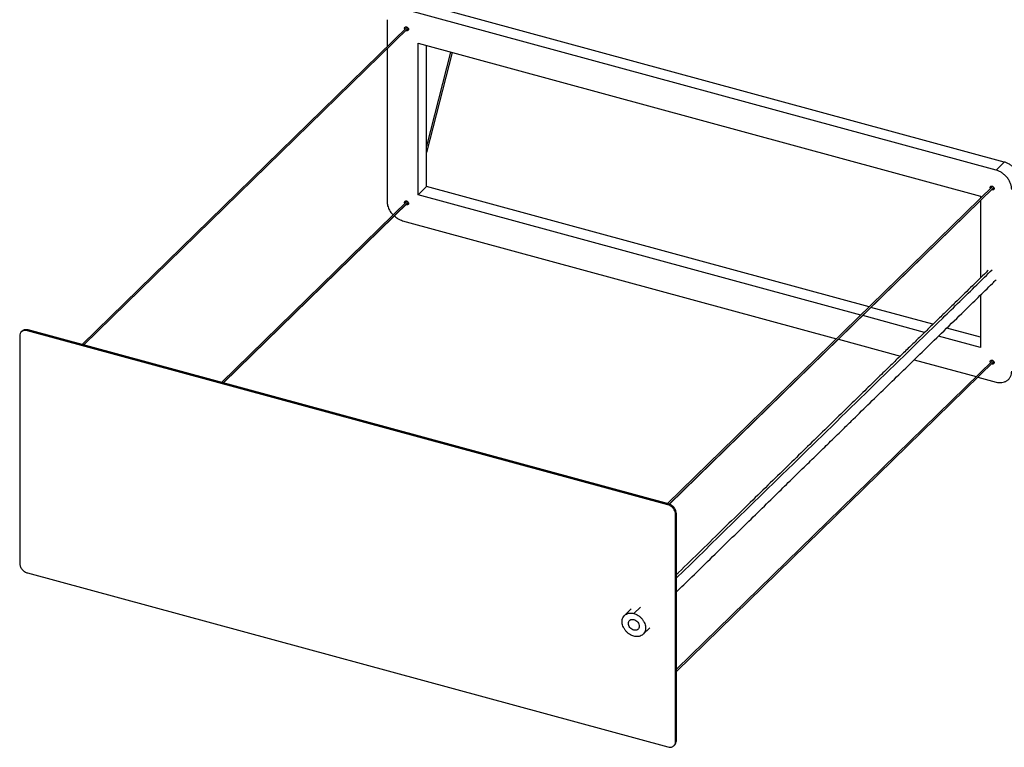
# Paper-space layout '_Trimétrica' of a CAD drawing. Header units: millimetres. Extents: x -1311 to -67, y -451 to 503.
# Tile 1 of 12: x -1311 to -754, y -451 to -39. Entities that reach past the tile are written whole.
import ezdxf

# ---------------------------------------------------------------- set-up
doc = ezdxf.new("R2010")
doc.units = ezdxf.units.MM

psp = doc.layouts.new('_Trimétrica')

# ---------------------------------------------------------------- linework, layer by layer
at = {"color": 7, "linetype": 'Continuous', "lineweight": 25}
for p, q in [((-758.32, -124.57), (-1094.4, -33.23)), ((-753.66, -120.02), (-1089.74, -28.68)), ((-1091.89, -43.61), (-1275.99, -223.3)), ((-1091.28, -44.22), (-1275.03, -223.56)), ((-1274.96, -223.58), (-1091.25, -44.27)), ((-1103.25, -39.4), (-1103.25, -54.69)), ((-1091.13, -44.59), (-1092.19, -45.62)), ((-1092.19, -45.62), (-1092.49, -45.48)), ((-1085.56, -138.49), (-1085.56, -52.78)), ((-1085.56, -52.78), (-767.17, -139.31)), ((-1080.89, -133.94), (-1080.89, -54.05)), ((-1103.25, -55.98), (-1103.25, -142.26)), ((-1067.23, -57.76), (-1080.89, -111.08)), ((-1066.37, -57.99), (-1080.89, -114.65)), ((-753.66, -120.02), (-758.32, -124.57)), ((-760.24, -133.75), (-944.34, -313.43)), ((-1080.89, -133.94), (-1085.56, -138.49)), ((-834.9, -206.62), (-1085.56, -138.49)), ((-830.24, -202.06), (-1080.89, -133.94)), ((-759.63, -134.35), (-943.43, -313.74)), ((-943.36, -313.77), (-759.59, -134.42)), ((-767.17, -139.31), (-767.17, -140.51)), ((-760.53, -135.76), (-760.83, -135.62)), ((-759.48, -134.72), (-760.53, -135.76)), ((-1091.9, -142.18), (-1197, -244.77)), ((-1091.29, -142.78), (-1196.05, -245.03)), ((-1195.96, -245.05), (-1091.25, -142.85)), ((-1092.19, -144.19), (-1092.48, -144.06)), ((-1091.13, -143.16), (-1092.19, -144.19)), ((-767.17, -141.81), (-767.17, -185.6)), ((-1094.4, -153.23), (-848.64, -220.03)), ((-767.17, -195.4), (-767.17, -225.03)), ((-794.09, -211.89), (-829.19, -202.35)), ((-798.77, -216.44), (-833.86, -206.9)), ((-1309.9, -215.74), (-1310.37, -216.2)), ((-1306.41, -215.03), (-1306.88, -215.49)), ((-944.27, -314.04), (-1306.88, -215.49)), ((-943.8, -313.58), (-1306.41, -215.03)), ((-767.17, -219.2), (-786.25, -214.02)), ((-1311.3, -218.57), (-1311.3, -347.15)), ((-847.6, -220.31), (-812.54, -229.84)), ((-767.17, -225.03), (-790.92, -218.57)), ((-760.24, -232.32), (-939.38, -407.17)), ((-759.63, -232.93), (-939.38, -408.38)), ((-939.38, -408.46), (-759.6, -232.99)), ((-804.69, -231.97), (-769.64, -241.5)), ((-760.53, -234.33), (-760.83, -234.19)), ((-759.48, -233.3), (-760.53, -234.33)), ((-768.61, -241.78), (-758.32, -244.57)), ((-943.8, -313.58), (-944.27, -314.04)), ((-939.38, -319.07), (-939.84, -319.53)), ((-939.84, -448.1), (-939.84, -319.53)), ((-939.38, -447.64), (-939.38, -319.07)), ((-1306.88, -352.63), (-944.27, -451.18)), ((-964.98, -373.04), (-968.71, -376.68)), ((-963.48, -375.62), (-959.74, -371.98)), ((-958.24, -387.42), (-954.5, -383.77)), ((-940.77, -450.48), (-940.31, -450.02)), ((-939.38, -447.64), (-939.84, -448.1))]:
    psp.add_line(p, q, dxfattribs=at)
for points, knots in [([(-1093.13, -44.82), (-1093.16, -44.77), (-1093.28, -44.58), (-1093.32, -44.24), (-1093.24, -43.85), (-1092.99, -43.55), (-1092.62, -43.4), (-1092.33, -43.45), (-1092.19, -43.48)], [0, 0, 0, 0, 0.07098, 0.250856, 0.430732, 0.625428, 0.820124, 1, 1, 1, 1]), ([(-1092.19, -43.48), (-1092.06, -43.51), (-1091.92, -43.57), (-1091.65, -43.75), (-1091.52, -43.87), (-1091.3, -44.14), (-1091.22, -44.29), (-1091.11, -44.58), (-1091.09, -44.72), (-1091.09, -44.97), (-1091.11, -45.1), (-1091.22, -45.34), (-1091.3, -45.44), (-1091.52, -45.59), (-1091.65, -45.64), (-1091.92, -45.67), (-1092.06, -45.65), (-1092.19, -45.62)], [0, 0, 0, 0, 0.125, 0.125, 0.25, 0.25, 0.375, 0.375, 0.5, 0.5, 0.625, 0.625, 0.75, 0.75, 0.875, 0.875, 1, 1, 1, 1]), ([(-744.81, -130.99), (-744.81, -130.85), (-744.82, -130.71), (-744.83, -130.5), (-744.83, -130.42), (-744.84, -130.32), (-744.84, -130.28), (-744.85, -130.22), (-744.87, -129.92), (-744.92, -129.62), (-745.07, -128.8), (-745.23, -128.23), (-745.65, -127.07), (-745.93, -126.48), (-746.58, -125.34), (-746.96, -124.77), (-747.82, -123.71), (-748.29, -123.2), (-749.3, -122.29), (-749.83, -121.88), (-750.92, -121.16), (-751.48, -120.85), (-752.58, -120.35), (-753.13, -120.16), (-753.66, -120.02)], [0, 0, 0, 0, 0.03125, 0.03125, 0.046875, 0.046875, 0.054687, 0.054687, 0.0625, 0.125, 0.125, 0.25, 0.25, 0.375, 0.375, 0.5, 0.5, 0.625, 0.625, 0.75, 0.75, 0.875, 0.875, 1, 1, 1, 1]), ([(-749.48, -135.55), (-749.48, -135.41), (-749.48, -135.26), (-749.49, -135.05), (-749.5, -134.98), (-749.51, -134.87), (-749.51, -134.84), (-749.51, -134.77), (-749.54, -134.48), (-749.58, -134.17), (-749.74, -133.35), (-749.89, -132.78), (-750.32, -131.62), (-750.59, -131.04), (-751.25, -129.89), (-751.63, -129.33), (-752.49, -128.26), (-752.96, -127.76), (-753.97, -126.84), (-754.5, -126.43), (-755.59, -125.71), (-756.15, -125.41), (-757.25, -124.91), (-757.8, -124.71), (-758.32, -124.57)], [0, 0, 0, 0, 0.03125, 0.03125, 0.046875, 0.046875, 0.054687, 0.054687, 0.0625, 0.125, 0.125, 0.25, 0.25, 0.375, 0.375, 0.5, 0.5, 0.625, 0.625, 0.75, 0.75, 0.875, 0.875, 1, 1, 1, 1]), ([(-761.48, -134.95), (-761.51, -134.9), (-761.62, -134.72), (-761.66, -134.37), (-761.59, -133.98), (-761.34, -133.69), (-760.96, -133.54), (-760.67, -133.59), (-760.53, -133.61)], [0, 0, 0, 0, 0.069006, 0.249264, 0.429522, 0.624632, 0.819742, 1, 1, 1, 1]), ([(-760.53, -133.61), (-760.4, -133.65), (-760.26, -133.71), (-759.99, -133.89), (-759.86, -134), (-759.64, -134.27), (-759.56, -134.42), (-759.45, -134.72), (-759.43, -134.86), (-759.43, -135.11), (-759.45, -135.24), (-759.56, -135.47), (-759.64, -135.58), (-759.86, -135.73), (-759.99, -135.78), (-760.26, -135.81), (-760.4, -135.79), (-760.53, -135.76)], [0, 0, 0, 0, 0.125, 0.125, 0.25, 0.25, 0.375, 0.375, 0.5, 0.5, 0.625, 0.625, 0.75, 0.75, 0.875, 0.875, 1, 1, 1, 1]), ([(-1103.25, -142.26), (-1103.18, -143.08), (-1103.05, -144.77), (-1101.87, -147.35), (-1100.75, -149.18), (-1099.89, -149.86), (-1099.82, -149.92)], [0, 0, 0, 0, 0.309523, 0.634274, 0.971334, 1, 1, 1, 1]), ([(-1093.13, -143.39), (-1093.16, -143.34), (-1093.28, -143.16), (-1093.32, -142.81), (-1093.24, -142.42), (-1092.99, -142.13), (-1092.62, -141.98), (-1092.33, -142.03), (-1092.19, -142.05)], [0, 0, 0, 0, 0.0690056, 0.2492637, 0.4295219, 0.6246319, 0.8197419, 1, 1, 1, 1]), ([(-1092.19, -142.05), (-1092.06, -142.08), (-1091.92, -142.15), (-1091.65, -142.32), (-1091.52, -142.44), (-1091.3, -142.71), (-1091.22, -142.86), (-1091.11, -143.15), (-1091.09, -143.3), (-1091.09, -143.55), (-1091.11, -143.68), (-1091.22, -143.91), (-1091.3, -144.02), (-1091.52, -144.17), (-1091.65, -144.21), (-1091.92, -144.24), (-1092.06, -144.23), (-1092.19, -144.19)], [0, 0, 0, 0, 0.125, 0.125, 0.25, 0.25, 0.375, 0.375, 0.5, 0.5, 0.625, 0.625, 0.75, 0.75, 0.875, 0.875, 1, 1, 1, 1]), ([(-1099.09, -150.51), (-1098.51, -151.04), (-1097.09, -152.32), (-1095.4, -152.9), (-1094.4, -153.23)], [0, 0, 0, 0, 0.415018, 1, 1, 1, 1]), ([(-939.38, -355.52), (-918.27, -334.9), (-868.02, -285.83), (-814.49, -233.65), (-778.87, -198.95), (-769.54, -189.83), (-763.44, -183.84), (-760.52, -180.97)], [0, 0, 0, 0, 0.354252, 0.843297, 0.897093, 0.950889, 1, 1, 1, 1]), ([(-762.88, -181.39), (-763.19, -181.7), (-766.5, -184.93), (-772.66, -190.99), (-780.25, -198.4), (-786.5, -204.5), (-791.49, -209.36), (-796.36, -214.1), (-801.18, -218.79), (-806.17, -223.64), (-811.52, -228.84), (-817.56, -234.72), (-824.33, -241.32), (-831.86, -248.66), (-839.97, -256.57), (-848.65, -265.04), (-857.9, -274.07), (-867.73, -283.67), (-878.14, -293.84), (-889.12, -304.56), (-900.67, -315.86), (-912.74, -327.64), (-925.3, -339.9), (-934.21, -348.6), (-938.97, -353.24), (-939.38, -353.64)], [0, 0, 0, 0, 0.005278, 0.056167, 0.105114, 0.134059, 0.162277, 0.189769, 0.216534, 0.244076, 0.27432, 0.307272, 0.346644, 0.38929, 0.435211, 0.484406, 0.536877, 0.592621, 0.65164, 0.713931, 0.779496, 0.848337, 0.919136, 0.99309, 1, 1, 1, 1]), ([(-939.38, -363.42), (-937.98, -362.05), (-932.57, -356.78), (-923.36, -347.79), (-911.95, -336.65), (-901.14, -326.1), (-890.95, -316.14), (-881.6, -307.01), (-873.07, -298.67), (-865.32, -291.1), (-858.08, -284.03), (-851.34, -277.45), (-845.11, -271.37), (-837.95, -264.37), (-829.56, -256.19), (-819.66, -246.54), (-809.38, -236.53), (-798.7, -226.14), (-787.64, -215.38), (-777.5, -205.5), (-768.38, -196.59), (-762.35, -190.67), (-758.94, -187.33), (-758.21, -186.61)], [0, 0, 0, 0, 0.023174, 0.089478, 0.152444, 0.212074, 0.268362, 0.32131, 0.366912, 0.409708, 0.449698, 0.486882, 0.52126, 0.552831, 0.605488, 0.659996, 0.716658, 0.775476, 0.836451, 0.899589, 0.943232, 0.987788, 1, 1, 1, 1]), ([(-1306.88, -215.49), (-1307.4, -215.35), (-1307.96, -215.29), (-1308.78, -215.38), (-1309.04, -215.44), (-1309.55, -215.62), (-1309.79, -215.74), (-1310.22, -216.04), (-1310.41, -216.22), (-1310.74, -216.62), (-1310.88, -216.84), (-1311.2, -217.55), (-1311.3, -218.07), (-1311.3, -218.57)], [0, 0, 0, 0, 0.25, 0.25, 0.375, 0.375, 0.5, 0.5, 0.625, 0.625, 0.75, 0.75, 1, 1, 1, 1]), ([(-1306.41, -215.03), (-1307.02, -214.95), (-1308.3, -214.77), (-1309.53, -215.21), (-1309.87, -215.73), (-1309.89, -215.75)], [0, 0, 0, 0, 0.467039, 0.971934, 1, 1, 1, 1]), ([(-761.47, -233.53), (-761.5, -233.48), (-761.62, -233.3), (-761.66, -232.95), (-761.59, -232.56), (-761.34, -232.26), (-760.96, -232.12), (-760.67, -232.16), (-760.53, -232.19)], [0, 0, 0, 0, 0.07098, 0.250856, 0.430732, 0.625428, 0.820124, 1, 1, 1, 1]), ([(-760.53, -232.19), (-760.4, -232.22), (-760.26, -232.28), (-759.99, -232.46), (-759.86, -232.58), (-759.64, -232.85), (-759.56, -233), (-759.45, -233.29), (-759.43, -233.43), (-759.43, -233.68), (-759.45, -233.81), (-759.56, -234.05), (-759.64, -234.15), (-759.86, -234.3), (-759.99, -234.35), (-760.26, -234.38), (-760.4, -234.37), (-760.53, -234.33)], [0, 0, 0, 0, 0.125, 0.125, 0.25, 0.25, 0.375, 0.375, 0.5, 0.5, 0.625, 0.625, 0.75, 0.75, 0.875, 0.875, 1, 1, 1, 1]), ([(-758.32, -244.57), (-757.8, -244.72), (-757.26, -244.82), (-756.17, -244.92), (-755.61, -244.92), (-754.52, -244.8), (-753.99, -244.67), (-752.98, -244.31), (-752.5, -244.06), (-751.64, -243.46), (-751.25, -243.1), (-750.59, -242.3), (-750.32, -241.86), (-749.88, -240.92), (-749.73, -240.43), (-749.53, -239.42), (-749.48, -238.91), (-749.48, -238.41)], [0, 0, 0, 0, 0.125, 0.125, 0.25, 0.25, 0.375, 0.375, 0.5, 0.5, 0.625, 0.625, 0.75, 0.75, 0.875, 0.875, 1, 1, 1, 1]), ([(-939.84, -319.53), (-939.84, -319.02), (-939.94, -318.45), (-940.26, -317.57), (-940.4, -317.27), (-940.73, -316.69), (-940.92, -316.41), (-941.35, -315.87), (-941.59, -315.62), (-942.1, -315.16), (-942.37, -314.96), (-943.18, -314.42), (-943.74, -314.18), (-944.27, -314.04)], [0, 0, 0, 0, 0.25, 0.25, 0.375, 0.375, 0.5, 0.5, 0.625, 0.625, 0.75, 0.75, 1, 1, 1, 1]), ([(-939.38, -319.07), (-939.38, -318.56), (-939.47, -317.99), (-939.79, -317.11), (-939.93, -316.82), (-940.26, -316.24), (-940.46, -315.95), (-940.89, -315.42), (-941.13, -315.17), (-941.63, -314.71), (-941.9, -314.5), (-942.72, -313.97), (-943.28, -313.72), (-943.8, -313.58)], [0, 0, 0, 0, 0.25, 0.25, 0.375, 0.375, 0.5, 0.5, 0.625, 0.625, 0.75, 0.75, 1, 1, 1, 1]), ([(-1311.3, -347.15), (-1311.3, -347.65), (-1311.2, -348.22), (-1310.88, -349.1), (-1310.74, -349.4), (-1310.41, -349.98), (-1310.22, -350.26), (-1309.79, -350.8), (-1309.55, -351.05), (-1309.04, -351.51), (-1308.78, -351.71), (-1307.96, -352.25), (-1307.4, -352.49), (-1306.88, -352.63)], [0, 0, 0, 0, 0.25, 0.25, 0.375, 0.375, 0.5, 0.5, 0.625, 0.625, 0.75, 0.75, 1, 1, 1, 1]), ([(-963.48, -388.48), (-963.87, -388.37), (-964.27, -388.23), (-965.09, -387.86), (-965.51, -387.63), (-966.33, -387.09), (-966.73, -386.79), (-967.49, -386.1), (-967.84, -385.72), (-968.49, -384.92), (-968.78, -384.49), (-969.28, -383.62), (-969.48, -383.18), (-969.81, -382.3), (-969.92, -381.86), (-970.07, -381.03), (-970.11, -380.62), (-970.11, -379.87), (-970.07, -379.48), (-969.92, -378.73), (-969.81, -378.36), (-969.48, -377.65), (-969.28, -377.32), (-968.78, -376.72), (-968.49, -376.45), (-967.84, -376), (-967.49, -375.82), (-966.73, -375.54), (-966.33, -375.45), (-965.51, -375.36), (-965.09, -375.36), (-964.27, -375.44), (-963.87, -375.51), (-963.48, -375.62)], [0, 0, 0, 0, 0.0625, 0.0625, 0.125, 0.125, 0.1875, 0.1875, 0.25, 0.25, 0.3125, 0.3125, 0.375, 0.375, 0.4375, 0.4375, 0.5, 0.5, 0.5625, 0.5625, 0.625, 0.625, 0.6875, 0.6875, 0.75, 0.75, 0.8125, 0.8125, 0.875, 0.875, 0.9375, 0.9375, 1, 1, 1, 1]), ([(-963.48, -385.05), (-963.84, -384.95), (-964.23, -384.78), (-965, -384.28), (-965.36, -383.95), (-965.97, -383.2), (-966.2, -382.78), (-966.51, -381.96), (-966.57, -381.56), (-966.57, -380.85), (-966.51, -380.49), (-966.2, -379.83), (-965.97, -379.54), (-965.36, -379.12), (-965, -378.99), (-964.23, -378.91), (-963.84, -378.95), (-963.48, -379.05)], [0, 0, 0, 0, 0.125, 0.125, 0.25, 0.25, 0.375, 0.375, 0.5, 0.5, 0.625, 0.625, 0.75, 0.75, 0.875, 0.875, 1, 1, 1, 1]), ([(-963.48, -375.62), (-963.09, -375.73), (-962.68, -375.87), (-961.86, -376.24), (-961.44, -376.47), (-960.63, -377), (-960.23, -377.31), (-959.47, -378), (-959.11, -378.38), (-958.46, -379.18), (-958.17, -379.6), (-957.68, -380.47), (-957.47, -380.92), (-957.15, -381.8), (-957.03, -382.23), (-956.88, -383.07), (-956.84, -383.47), (-956.84, -384.23), (-956.88, -384.61), (-957.03, -385.37), (-957.15, -385.74), (-957.47, -386.44), (-957.68, -386.78), (-958.17, -387.38), (-958.46, -387.64), (-959.11, -388.09), (-959.47, -388.28), (-960.23, -388.55), (-960.63, -388.64), (-961.44, -388.74), (-961.86, -388.74), (-962.68, -388.66), (-963.09, -388.58), (-963.48, -388.48)], [0, 0, 0, 0, 0.0625, 0.0625, 0.125, 0.125, 0.1875, 0.1875, 0.25, 0.25, 0.3125, 0.3125, 0.375, 0.375, 0.4375, 0.4375, 0.5, 0.5, 0.5625, 0.5625, 0.625, 0.625, 0.6875, 0.6875, 0.75, 0.75, 0.8125, 0.8125, 0.875, 0.875, 0.9375, 0.9375, 1, 1, 1, 1]), ([(-963.48, -379.05), (-963.11, -379.15), (-962.72, -379.32), (-961.96, -379.82), (-961.59, -380.15), (-960.99, -380.9), (-960.75, -381.32), (-960.45, -382.14), (-960.38, -382.54), (-960.38, -383.24), (-960.45, -383.61), (-960.75, -384.26), (-960.99, -384.55), (-961.59, -384.98), (-961.96, -385.11), (-962.72, -385.19), (-963.11, -385.15), (-963.48, -385.05)], [0, 0, 0, 0, 0.125, 0.125, 0.25, 0.25, 0.375, 0.375, 0.5, 0.5, 0.625, 0.625, 0.75, 0.75, 0.875, 0.875, 1, 1, 1, 1]), ([(-944.27, -451.18), (-943.74, -451.33), (-943.18, -451.39), (-942.37, -451.3), (-942.1, -451.23), (-941.59, -451.05), (-941.35, -450.93), (-940.92, -450.63), (-940.73, -450.45), (-940.4, -450.05), (-940.26, -449.83), (-939.94, -449.12), (-939.84, -448.61), (-939.84, -448.1)], [0, 0, 0, 0, 0.25, 0.25, 0.375, 0.375, 0.5, 0.5, 0.625, 0.625, 0.75, 0.75, 1, 1, 1, 1]), ([(-940.32, -450.01), (-940.05, -449.68), (-939.5, -449.04), (-939.42, -448.11), (-939.38, -447.64)], [0, 0, 0, 0, 0.5009525, 1, 1, 1, 1])]:
    psp.add_open_spline(points, degree=3, knots=knots, dxfattribs=at)

doc.saveas('drawing.dxf')
